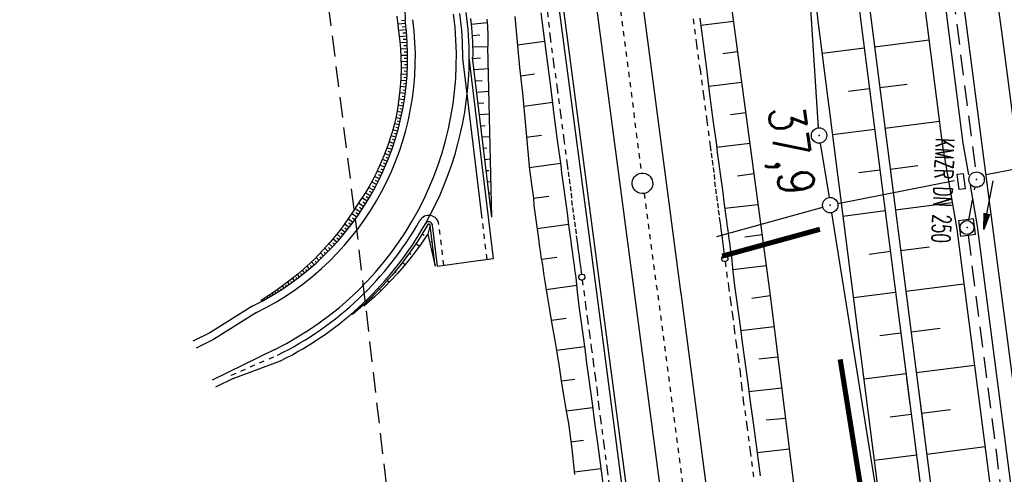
# Model space of a CAD drawing. Extents: x 446224 to 446791, y 446199 to 447379.
# Tile 45 of 113: x 446388 to 446484, y 446807 to 446851. Entities that reach past the tile are written whole.
import ezdxf
from ezdxf.enums import TextEntityAlignment as Align

# ---------------------------------------------------------------- set-up
doc = ezdxf.new("R2010")
doc.units = 0
doc.header["$LTSCALE"] = 2
doc.header["$MEASUREMENT"] = 0
for name, pattern in [('ACAD_ISO03W100', [0.5, 0.25, -0.25]), ('ACAD_ISO10W100W', [0.5, 0.25, -0.25]), ('AUSGEZOGEN', [0]), ('GEMARKBAB', [3.7, 2, -0.5, 0.1, -0.5, 0.1, -0.5]), ('GESTRICH-X2', [1.5, 1, -0.5]), ('PUNKTX2', [0.5, 0.25, -0.25])]:
    doc.linetypes.add(name, pattern=pattern)
doc.layers.get('0').update_dxf_attribs({"linetype": 'AUSGEZOGEN'})
for name, color, linetype in [('201-GEMARKGRZ', 7, 'GEMARKBAB'), ('201-GRENZL', 8, 'AUSGEZOGEN'), ('201-GRENZL-BAB', 7, 'AUSGEZOGEN'), ('201-GRENZP-BAB', 7, 'AUSGEZOGEN'), ('BOESCHG', 250, 'AUSGEZOGEN'), ('DB-Bahnachse', 7, 'CONTINUOUS'), ('DB-Böschungen', 15, 'CONTINUOUS'), ('DB-Gleisachse', 7, 'CONTINUOUS'), ('DB-Kabelanlagen', 15, 'CONTINUOUS'), ('DB-Tiefenentwässerung', 15, 'CONTINUOUS'), ('DB-Weg', 15, 'CONTINUOUS'), ('DB-Wegboeschungen', 15, 'CONTINUOUS'), ('FBRTOP', 250, 'AUSGEZOGEN'), ('KANAL', 7, 'GESTRICH-X2'), ('MULDE', 250, 'AUSGEZOGEN'), ('PFEIL', 7, 'CONTINUOUS'), ('SCHSYMBOL', 200, 'AUSGEZOGEN'), ('STROMLTG', 4, 'AUSGEZOGEN'), ('TEXTO', 4, 'CONTINUOUS')]:
    doc.layers.add(name, color=color, linetype=linetype)
doc.styles.add('ROMANS', font='romans.shx', dxfattribs={"width": 0.8})

# ---------------------------------------------------------------- blocks, each defined once
blk = doc.blocks.new('GST')
at = {"color": 0}
blk.add_circle((0, 0), 0.75, dxfattribs=at)
blk.add_point((0, 0), dxfattribs=at)
blk = doc.blocks.new('17')
blk.add_lwpolyline([(-0.755, -1.218), (0.748, -1.218), (0.748, -1.801), (-0.755, -1.801)], close=True)
blk.add_blockref('GST', (0, 0))
blk = doc.blocks.new('20')
blk.add_lwpolyline([(-0.754, -0.751), (0.754, -0.751), (0.754, 0.75), (-0.754, 0.75)], close=True)
blk.add_circle((0, 0), 0.676)
blk.add_point((0, 0))
blk = doc.blocks.new('PFEIL2')
at = {"color": 0}
for p, q in [((0.88, 0.002), (-2.401, -0.012)), ((0.881, -0.271), (0.879, 0.276)), ((0.879, 0.276), (2.429, 0.009)), ((0.911, 0.27), (0.879, 0.265)), ((0.965, 0.261), (0.879, 0.246)), ((1.019, 0.252), (0.879, 0.228)), ((1.073, 0.242), (0.879, 0.209)), ((1.127, 0.233), (0.879, 0.191)), ((1.181, 0.224), (0.879, 0.172)), ((1.235, 0.214), (0.879, 0.154)), ((1.289, 0.205), (0.879, 0.135)), ((1.343, 0.196), (0.879, 0.117)), ((1.397, 0.187), (0.879, 0.098)), ((1.451, 0.177), (0.879, 0.08)), ((1.505, 0.168), (0.879, 0.061)), ((1.559, 0.159), (0.88, 0.043)), ((1.613, 0.149), (0.88, 0.024)), ((1.668, 0.14), (0.88, 0.006)), ((1.722, 0.131), (0.88, -0.013)), ((1.776, 0.121), (0.88, -0.031)), ((1.83, 0.112), (0.88, -0.05)), ((1.884, 0.103), (0.88, -0.068)), ((1.938, 0.094), (0.88, -0.087)), ((1.992, 0.084), (0.88, -0.105)), ((2.046, 0.075), (0.88, -0.124)), ((2.1, 0.066), (0.88, -0.142)), ((2.154, 0.056), (0.88, -0.161)), ((2.208, 0.047), (0.88, -0.179)), ((2.262, 0.038), (0.881, -0.198)), ((2.316, 0.029), (0.881, -0.216)), ((2.37, 0.019), (0.881, -0.235)), ((2.424, 0.01), (0.881, -0.253)), ((2.429, 0.009), (0.881, -0.271))]:
    blk.add_line(p, q, dxfattribs=at)

msp = doc.modelspace()

# ---------------------------------------------------------------- linework, layer by layer
at = {"layer": '201-GEMARKGRZ', "const_width": 0.5, "flags": 128}
for points in [[(446456.193, 446828.021), (446465.719, 446830.638)], [(446467.695, 446817.965), (446472.116, 446790.348)]]:
    msp.add_lwpolyline(points, dxfattribs=at)
at = {"layer": '201-GRENZL'}
msp.add_line((446455.663, 446829.949), (446466.007, 446832.791), dxfattribs=at)
at = {"layer": '201-GRENZL-BAB', "flags": 128}
for points in [[(446465.591, 446840.528), (446459.498, 446934.801)], [(446531.004, 446845.507), (446481.911, 446835.946)], [(446465.759, 446839.039), (446466.611, 446833.731)], [(446478.845, 446835.349), (446467.466, 446833.133)], [(446466.849, 446832.249), (446490.081, 446687.121)]]:
    msp.add_lwpolyline(points, dxfattribs=at)
at = {"layer": 'BOESCHG'}
for p, q in [((446445.849, 446936.195), (446460.871, 446824.201)), ((446462.52, 446906.369), (446469.787, 446850.372)), ((446463.511, 446906.502), (446470.779, 446850.5)), ((446470.779, 446850.5), (446478.458, 446790.564)), ((446469.787, 446850.372), (446477.466, 446790.436)), ((446471.045, 446848.414), (446476.359, 446849.095)), ((446465.933, 446847.803), (446470.05, 446848.33)), ((446471.553, 446844.446), (446474.21, 446844.787)), ((446468.499, 446844.099), (446470.558, 446844.362)), ((446472.062, 446840.479), (446477.373, 446841.159)), ((446466.948, 446839.867), (446471.066, 446840.395)), ((446469.515, 446836.163), (446471.575, 446836.427)), ((446472.57, 446836.511), (446475.258, 446836.855)), ((446473.078, 446832.544), (446478.622, 446833.254)), ((446467.964, 446831.932), (446472.083, 446832.46)), ((446470.531, 446828.228), (446472.591, 446828.492)), ((446473.587, 446828.576), (446476.415, 446828.938)), ((446468.979, 446823.997), (446473.1, 446824.525)), ((446474.095, 446824.608), (446479.757, 446825.334)), ((446460.871, 446824.201), (446470.275, 446748.81)), ((446474.603, 446820.641), (446477.437, 446821.004)), ((446471.548, 446820.293), (446473.608, 446820.557)), ((446475.112, 446816.673), (446480.784, 446817.4)), ((446469.995, 446816.061), (446474.116, 446816.589)), ((446475.62, 446812.706), (446478.459, 446813.069)), ((446472.564, 446812.358), (446474.625, 446812.622)), ((446476.128, 446808.738), (446481.811, 446809.466)), ((446471.011, 446808.126), (446475.133, 446808.654))]:
    msp.add_line(p, q, dxfattribs=at)
msp.add_arc((861351.522, 499934.242), 418268.122, 187.29077382, 187.30421311, dxfattribs=at)
at = {"layer": 'DB-Bahnachse', "linetype": 'ACAD_ISO10W100W'}
for p, q in [((446435.638, 446933.229), (446448.338, 446836.112)), ((446448.597, 446834.131), (446453.45, 446797.4))]:
    msp.add_line(p, q, dxfattribs=at)
at = {"layer": 'DB-Bahnachse', "linetype": 'Continuous'}
msp.add_ellipse((446448.427, 446835.116), major_axis=(0.991, 0.136), ratio=1, start_param=4.711450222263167, end_param=10.99463552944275, dxfattribs=at)
at = {"layer": 'DB-Böschungen', "linetype": 'Continuous'}
for p, q in [((446438.509, 446851.717), (446438.841, 446849.239)), ((446435.982, 446851.378), (446436.215, 446848.887)), ((446454.012, 446851.224), (446454.345, 446848.746)), ((446454.105, 446850.53), (446457.288, 446850.911)), ((446436.215, 446848.887), (446436.448, 446846.396)), ((446438.881, 446848.942), (446436.255, 446848.589)), ((446438.841, 446849.239), (446439.174, 446846.761)), ((446454.345, 446848.746), (446454.677, 446846.268)), ((446457.688, 446847.933), (446456.245, 446847.74)), ((446439.174, 446846.761), (446439.506, 446844.283)), ((446436.448, 446846.396), (446436.731, 446843.911)), ((446436.555, 446845.603), (446437.893, 446845.782)), ((446454.677, 446846.268), (446454.96, 446843.784)), ((446454.903, 446844.583), (446458.086, 446844.963)), ((446436.731, 446843.911), (446436.964, 446841.42)), ((446439.506, 446844.283), (446439.789, 446841.799)), ((446454.96, 446843.784), (446455.292, 446841.306)), ((446439.679, 446842.995), (446436.854, 446842.616)), ((446439.789, 446841.799), (446440.121, 446839.321)), ((446458.485, 446841.986), (446456.993, 446841.786)), ((446436.964, 446841.42), (446437.198, 446838.929)), ((446455.292, 446841.306), (446455.625, 446838.828)), ((446437.105, 446839.623), (446438.591, 446839.822)), ((446437.198, 446838.929), (446437.431, 446836.438)), ((446440.121, 446839.321), (446440.454, 446836.843)), ((446455.651, 446838.63), (446458.884, 446839.016)), ((446455.625, 446838.828), (446455.718, 446838.134)), ((446455.718, 446838.134), (446455.811, 446837.44)), ((446440.427, 446837.042), (446437.404, 446836.636)), ((446455.811, 446837.44), (446455.904, 446836.747)), ((446437.431, 446836.438), (446437.524, 446835.744)), ((446440.454, 446836.843), (446440.547, 446836.15)), ((446440.547, 446836.15), (446440.64, 446835.456)), ((446455.904, 446836.747), (446455.997, 446836.053)), ((446455.997, 446836.053), (446456.09, 446835.359)), ((446459.283, 446836.04), (446457.692, 446835.826)), ((446437.524, 446835.744), (446437.617, 446835.05)), ((446440.64, 446835.456), (446440.733, 446834.762)), ((446456.09, 446835.359), (446456.183, 446834.665)), ((446437.617, 446835.05), (446437.71, 446834.357)), ((446437.71, 446834.357), (446437.803, 446833.663)), ((446440.733, 446834.762), (446440.826, 446834.068)), ((446456.183, 446834.665), (446456.276, 446833.971)), ((446437.803, 446833.663), (446439.29, 446833.862)), ((446437.803, 446833.663), (446437.847, 446832.962)), ((446440.826, 446834.068), (446440.919, 446833.374)), ((446440.919, 446833.374), (446441.012, 446832.681)), ((446456.276, 446833.971), (446456.369, 446833.278)), ((446456.369, 446833.278), (446456.462, 446832.584)), ((446437.847, 446832.962), (446437.94, 446832.269)), ((446437.94, 446832.269), (446438.033, 446831.575)), ((446441.012, 446832.681), (446441.105, 446831.987)), ((446456.449, 446832.683), (446459.682, 446833.066)), ((446456.462, 446832.584), (446456.555, 446831.89)), ((446438.033, 446831.575), (446438.126, 446830.881)), ((446441.105, 446831.987), (446441.198, 446831.293)), ((446441.198, 446831.293), (446441.291, 446830.599)), ((446456.555, 446831.89), (446456.608, 446831.494)), ((446456.608, 446831.494), (446456.662, 446831.097)), ((446438.126, 446830.881), (446438.219, 446830.187)), ((446441.225, 446831.095), (446438.152, 446830.683)), ((446441.291, 446830.599), (446441.384, 446829.906)), ((446456.662, 446831.097), (446456.715, 446830.701)), ((446456.715, 446830.701), (446456.768, 446830.304)), ((446456.768, 446830.304), (446456.821, 446829.908)), ((446438.219, 446830.187), (446438.312, 446829.493)), ((446438.312, 446829.493), (446438.365, 446829.097)), ((446441.384, 446829.906), (446441.438, 446829.509)), ((446441.438, 446829.509), (446441.491, 446829.113)), ((446456.821, 446829.908), (446456.874, 446829.511)), ((446456.874, 446829.511), (446456.927, 446829.115)), ((446460.081, 446830.093), (446458.391, 446829.866)), ((446438.365, 446829.097), (446438.418, 446828.7)), ((446438.418, 446828.7), (446438.471, 446828.304)), ((446441.491, 446829.113), (446441.544, 446828.716)), ((446441.544, 446828.716), (446441.597, 446828.32)), ((446456.927, 446829.115), (446456.981, 446828.718)), ((446456.981, 446828.718), (446457.034, 446828.322)), ((446438.471, 446828.304), (446438.525, 446827.908)), ((446438.525, 446827.908), (446438.627, 446827.518)), ((446438.601, 446827.716), (446440.087, 446827.915)), ((446438.627, 446827.518), (446438.681, 446827.121)), ((446441.597, 446828.32), (446441.65, 446827.923)), ((446441.65, 446827.923), (446441.703, 446827.527)), ((446441.703, 446827.527), (446441.757, 446827.13)), ((446457.034, 446828.322), (446457.087, 446827.926)), ((446457.087, 446827.926), (446457.224, 446826.531)), ((446438.681, 446827.121), (446438.734, 446826.725)), ((446438.734, 446826.725), (446438.787, 446826.328)), ((446441.757, 446827.13), (446441.81, 446826.734)), ((446441.81, 446826.734), (446441.863, 446826.337)), ((446457.197, 446826.73), (446460.48, 446827.115)), ((446457.224, 446826.531), (446457.41, 446825.144)), ((446438.787, 446826.328), (446438.84, 446825.932)), ((446438.84, 446825.932), (446438.893, 446825.536)), ((446438.893, 446825.536), (446439.129, 446824.155)), ((446441.863, 446826.337), (446441.916, 446825.941)), ((446441.916, 446825.941), (446442.053, 446824.547)), ((446442.023, 446825.148), (446439.049, 446824.749)), ((446442.053, 446824.547), (446442.239, 446823.159)), ((446457.41, 446825.144), (446457.596, 446823.756)), ((446439.129, 446824.155), (446439.365, 446822.774)), ((446457.596, 446823.756), (446457.782, 446822.369)), ((446460.878, 446824.146), (446459.089, 446823.906)), ((446439.365, 446822.774), (446439.6, 446821.393)), ((446442.239, 446823.159), (446442.425, 446821.772)), ((446439.547, 446821.789), (446440.984, 446821.982)), ((446442.425, 446821.772), (446442.611, 446820.384)), ((446457.782, 446822.369), (446457.968, 446820.981)), ((446439.6, 446821.393), (446439.836, 446820.012)), ((446457.968, 446820.981), (446458.154, 446819.594)), ((446457.995, 446820.783), (446461.25, 446821.162)), ((446439.836, 446820.012), (446440.072, 446818.631)), ((446442.611, 446820.384), (446442.797, 446818.997)), ((446442.771, 446819.195), (446440.045, 446818.829)), ((446442.797, 446818.997), (446442.983, 446817.609)), ((446458.154, 446819.594), (446458.34, 446818.206)), ((446440.072, 446818.631), (446440.307, 446817.25)), ((446458.34, 446818.206), (446458.526, 446816.818)), ((446461.623, 446818.174), (446459.781, 446817.996)), ((446440.307, 446817.25), (446440.493, 446815.862)), ((446442.983, 446817.609), (446443.17, 446816.221)), ((446440.543, 446815.869), (446441.831, 446816.042)), ((446443.17, 446816.221), (446443.356, 446814.834)), ((446458.526, 446816.818), (446458.713, 446815.431)), ((446474.162, 446816.091), (446474.494, 446813.613)), ((446475.153, 446816.224), (446475.486, 446813.746)), ((446440.493, 446815.862), (446440.729, 446814.481)), ((446458.713, 446815.431), (446458.899, 446814.043)), ((446458.792, 446814.836), (446461.993, 446815.204)), ((446440.729, 446814.481), (446440.965, 446813.101)), ((446443.356, 446814.834), (446443.542, 446813.446)), ((446458.899, 446814.043), (446459.231, 446811.565)), ((446440.965, 446813.101), (446441.201, 446811.72)), ((446443.568, 446813.248), (446440.991, 446812.902)), ((446443.542, 446813.446), (446443.728, 446812.059)), ((446475.486, 446813.746), (446475.818, 446811.268)), ((446443.728, 446812.059), (446444.06, 446809.581)), ((446462.366, 446812.215), (446460.48, 446812.036)), ((446441.201, 446811.72), (446441.533, 446809.242)), ((446459.231, 446811.565), (446459.563, 446809.088)), ((446441.44, 446809.936), (446442.679, 446810.102)), ((446441.533, 446809.242), (446441.816, 446806.757)), ((446444.06, 446809.581), (446444.393, 446807.103)), ((446459.59, 446808.889), (446462.736, 446809.249)), ((446459.563, 446809.088), (446459.896, 446806.61)), ((446444.366, 446807.301), (446441.789, 446806.956)), ((446444.393, 446807.103), (446444.725, 446804.625))]:
    msp.add_line(p, q, dxfattribs=at)
at = {"layer": 'DB-Gleisachse', "linetype": 'Continuous'}
for p, q in [((446443.931, 446886.944), (446452.175, 446824.319)), ((446439.469, 446886.356), (446447.714, 446823.732)), ((446447.714, 446823.732), (446451.219, 446797.106)), ((446452.157, 446824.456), (446455.681, 446797.694))]:
    msp.add_line(p, q, dxfattribs=at)
at = {"layer": 'DB-Kabelanlagen', "linetype": 'Continuous'}
for p, q in [((446436.247, 446885.932), (446444.492, 446823.308)), ((446435.85, 446885.88), (446444.095, 446823.256)), ((446444.095, 446823.256), (446447.6, 446796.63)), ((446444.492, 446823.308), (446447.997, 446796.682))]:
    msp.add_line(p, q, dxfattribs=at)
at = {"layer": 'DB-Tiefenentwässerung', "linetype": 'ACAD_ISO03W100'}
for p, q in [((446439.153, 446851.803), (446439.436, 446849.319)), ((446453.368, 446851.137), (446453.7, 446848.659)), ((446439.436, 446849.319), (446439.768, 446846.841)), ((446453.7, 446848.659), (446454.033, 446846.182)), ((446439.768, 446846.841), (446440.101, 446844.363)), ((446454.033, 446846.182), (446454.365, 446843.704)), ((446440.101, 446844.363), (446440.433, 446841.885)), ((446454.365, 446843.704), (446454.698, 446841.226)), ((446440.433, 446841.885), (446440.766, 446839.408)), ((446454.698, 446841.226), (446455.03, 446838.748)), ((446440.766, 446839.408), (446441.098, 446836.93)), ((446455.03, 446838.748), (446455.123, 446838.054)), ((446455.123, 446838.054), (446455.216, 446837.361)), ((446455.216, 446837.361), (446455.309, 446836.667)), ((446441.098, 446836.93), (446441.191, 446836.236)), ((446441.191, 446836.236), (446441.284, 446835.542)), ((446455.309, 446836.667), (446455.402, 446835.973)), ((446441.284, 446835.542), (446441.377, 446834.848)), ((446455.402, 446835.973), (446455.446, 446835.273)), ((446455.446, 446835.273), (446455.539, 446834.579)), ((446441.377, 446834.848), (446441.47, 446834.155)), ((446441.47, 446834.155), (446441.514, 446833.454)), ((446455.539, 446834.579), (446455.632, 446833.885)), ((446441.514, 446833.454), (446441.607, 446832.76)), ((446455.632, 446833.885), (446455.725, 446833.191)), ((446455.725, 446833.191), (446455.818, 446832.497)), ((446441.607, 446832.76), (446441.7, 446832.067)), ((446455.818, 446832.497), (446455.911, 446831.804)), ((446441.7, 446832.067), (446441.793, 446831.373)), ((446441.793, 446831.373), (446441.886, 446830.679)), ((446455.911, 446831.804), (446455.964, 446831.407)), ((446455.964, 446831.407), (446456.017, 446831.011)), ((446441.886, 446830.679), (446441.979, 446829.985)), ((446456.017, 446831.011), (446456.071, 446830.614)), ((446456.071, 446830.614), (446456.124, 446830.218)), ((446441.979, 446829.985), (446442.032, 446829.589)), ((446442.032, 446829.589), (446442.085, 446829.192)), ((446456.124, 446830.218), (446456.177, 446829.821)), ((446456.177, 446829.821), (446456.23, 446829.425)), ((446456.23, 446829.425), (446456.283, 446829.029)), ((446442.085, 446829.192), (446442.139, 446828.796)), ((446442.139, 446828.796), (446442.192, 446828.4)), ((446442.192, 446828.4), (446442.245, 446828.003)), ((446456.283, 446829.029), (446456.336, 446828.632)), ((446456.336, 446828.632), (446456.39, 446828.236)), ((446442.245, 446828.003), (446442.298, 446827.607)), ((446442.298, 446827.607), (446442.351, 446827.21)), ((446456.39, 446828.236), (446456.413, 446828.058)), ((446456.49, 446827.483), (446456.629, 446826.452)), ((446442.351, 446827.21), (446442.404, 446826.814)), ((446442.404, 446826.814), (446442.458, 446826.417)), ((446456.629, 446826.452), (446456.815, 446825.064)), ((446442.458, 446826.417), (446442.477, 446826.277)), ((446442.556, 446825.682), (446442.697, 446824.633)), ((446442.697, 446824.633), (446442.883, 446823.246)), ((446456.815, 446825.064), (446457.001, 446823.676)), ((446457.001, 446823.676), (446457.187, 446822.289)), ((446442.883, 446823.246), (446443.069, 446821.858)), ((446443.069, 446821.858), (446443.255, 446820.471)), ((446457.187, 446822.289), (446457.373, 446820.901)), ((446457.373, 446820.901), (446457.56, 446819.514)), ((446443.255, 446820.471), (446443.441, 446819.083)), ((446443.441, 446819.083), (446443.628, 446817.695)), ((446457.56, 446819.514), (446457.746, 446818.126)), ((446457.746, 446818.126), (446457.932, 446816.739)), ((446443.628, 446817.695), (446443.814, 446816.308)), ((446443.814, 446816.308), (446444, 446814.92)), ((446457.932, 446816.739), (446458.068, 446815.344)), ((446444, 446814.92), (446444.136, 446813.526)), ((446458.068, 446815.344), (446458.254, 446813.957)), ((446444.136, 446813.526), (446444.323, 446812.138)), ((446458.254, 446813.957), (446458.587, 446811.479)), ((446444.323, 446812.138), (446444.655, 446809.661)), ((446458.587, 446811.479), (446458.919, 446809.001)), ((446444.655, 446809.661), (446444.987, 446807.183)), ((446458.919, 446809.001), (446459.252, 446806.523)), ((446444.987, 446807.183), (446445.32, 446804.705))]:
    msp.add_line(p, q, dxfattribs=at)
at = {"layer": 'DB-Tiefenentwässerung', "linetype": 'Continuous'}
for centre in [(446456.451, 446827.781), (446442.516, 446825.98)]:
    msp.add_ellipse(centre, major_axis=(0.212, 0.212), ratio=1, start_param=4.062603, end_param=10.345788, dxfattribs=at)
at = {"layer": 'DB-Weg', "linetype": 'Continuous'}
for p, q in [((446425.137, 446856.025), (446425.299, 446850.999)), ((446433.758, 446831.82), (446433.356, 446848.446)), ((446432.802, 446831.689), (446430.909, 446847.311)), ((446433.902, 446827.802), (446431.529, 446847.387)), ((446433.758, 446831.82), (446431.874, 446847.363)), ((446431.883, 446847.293), (446432.632, 446847.344)), ((446432.016, 446846.199), (446433.408, 446846.294)), ((446432.148, 446845.106), (446432.791, 446845.15)), ((446432.281, 446844.012), (446433.461, 446844.093)), ((446432.413, 446842.919), (446432.95, 446842.955)), ((446432.546, 446841.825), (446433.515, 446841.891)), ((446432.678, 446840.732), (446433.11, 446840.761)), ((446432.811, 446839.638), (446433.568, 446839.69)), ((446432.943, 446838.545), (446433.269, 446838.567)), ((446433.076, 446837.451), (446433.621, 446837.488)), ((446433.208, 446836.358), (446433.452, 446836.374)), ((446433.341, 446835.264), (446433.674, 446835.287)), ((446433.473, 446834.17), (446433.587, 446834.178)), ((446433.606, 446833.077), (446433.727, 446833.085)), ((446427.718, 446831.075), (446427.493, 446830.169)), ((446428.224, 446827.031), (446427.741, 446831.012)), ((446428.452, 446827.059), (446427.97, 446831.039)), ((446427.493, 446830.169), (446428.224, 446827.031)), ((446427.931, 446829.449), (446427.814, 446829.373)), ((446428.05, 446828.461), (446427.901, 446828.419)), ((446428.452, 446827.059), (446432.63, 446827.629)), ((446432.664, 446827.633), (446433.902, 446827.802)), ((446410.453, 446823.181), (446406.263, 446820.556)), ((446410.818, 446822.525), (446406.629, 446819.9)), ((446406.263, 446820.556), (446404.596, 446819.733)), ((446406.629, 446819.9), (446404.93, 446819.062)), ((446412.588, 446818.938), (446406.488, 446815.927)), ((446408.52, 446816.094), (446413.142, 446817.817)), ((446408.52, 446816.094), (446406.822, 446815.256))]:
    msp.add_line(p, q, dxfattribs=at)
at = {"layer": 'DB-Weg', "linetype": 'PUNKTX2'}
for p, q in [((446433.283, 446827.718), (446432.802, 446831.689)), ((446429.071, 446827.143), (446428.59, 446831.115)), ((446408.353, 446816.43), (446412.865, 446818.377))]:
    msp.add_line(p, q, dxfattribs=at)
at = {"layer": 'DB-Weg', "linetype": 'Continuous'}
for centre, major_axis, start_param, end_param in [((446398.539, 446847.41), (31.459, 4.292), -1.247995, -0.003656), ((446398.539, 446847.41), (32.077, 4.382), -0.140006, -0.003818), ((446398.539, 446847.41), (32.697, 4.461), -0.138658, -0.003659), ((446398.539, 446847.41), (26.752, 3.65), -1.249391, -0.002279), ((446398.539, 446847.41), (27.495, 3.753), -1.248061, -0.003722), ((446398.539, 446847.41), (32.697, 4.463), -0.649878, -0.138715), ((446398.539, 446847.41), (32.077, 4.38), -1.248099, -0.649922), ((446427.597, 446830.994), (0.991, 0.136), -0.015442, 2.491343), ((446427.597, 446830.994), (0.265, 0.265), 5.618372, 8.125157), ((446398.539, 446847.41), (32.697, 4.461), -1.248004, -0.649826), ((446427.597, 446830.994), (0.103, 0.103), 5.618372, 8.125157)]:
    msp.add_ellipse(centre, major_axis=major_axis, ratio=1, start_param=start_param, end_param=end_param, dxfattribs=at)
at = {"layer": 'DB-Wegboeschungen', "linetype": 'Continuous'}
for p, q in [((446424.498, 446851.41), (446424.553, 446850.83)), ((446424.553, 446850.83), (446424.62, 446850.251)), ((446425.364, 446850.687), (446424.576, 446850.624)), ((446425.34, 446850.993), (446424.941, 446850.962)), ((446431.667, 446851.175), (446431.756, 446850.303)), ((446431.725, 446850.634), (446433.288, 446850.784)), ((446433.265, 446851.111), (446433.309, 446850.437)), ((446433.309, 446850.437), (446433.346, 446849.483)), ((446424.62, 446850.251), (446424.689, 446849.672)), ((446425.413, 446850.072), (446424.649, 446850.011)), ((446424.689, 446849.672), (446424.77, 446848.945)), ((446425.388, 446850.38), (446425, 446850.349)), ((446425.436, 446849.763), (446425.061, 446849.735)), ((446431.756, 446850.303), (446431.847, 446848.938)), ((446431.815, 446849.524), (446432.579, 446849.57)), ((446433.346, 446849.483), (446433.357, 446848.529)), ((446425.458, 446849.453), (446424.72, 446849.404)), ((446424.77, 446848.945), (446424.837, 446848.217)), ((446425.496, 446848.832), (446424.785, 446848.796)), ((446425.478, 446849.142), (446425.116, 446849.121)), ((446425.511, 446848.521), (446425.162, 446848.506)), ((446431.847, 446848.938), (446431.878, 446847.569)), ((446433.357, 446848.529), (446433.356, 446848.446)), ((446424.837, 446848.217), (446424.883, 446847.488)), ((446425.523, 446848.209), (446424.839, 446848.188)), ((446425.537, 446847.586), (446424.878, 446847.579)), ((446425.532, 446847.898), (446425.196, 446847.891)), ((446431.865, 446848.411), (446433.357, 446848.446)), ((446431.878, 446847.569), (446431.874, 446847.363)), ((446424.883, 446847.488), (446424.904, 446846.389)), ((446425.535, 446846.961), (446424.9, 446846.972)), ((446425.538, 446847.274), (446425.214, 446847.275)), ((446425.528, 446846.648), (446425.216, 446846.658)), ((446424.904, 446846.389), (446424.872, 446845.289)), ((446425.485, 446845.716), (446424.891, 446845.753)), ((446425.518, 446846.338), (446424.904, 446846.362)), ((446425.503, 446846.027), (446425.201, 446846.042)), ((446424.872, 446845.289), (446424.789, 446844.19)), ((446425.437, 446845.093), (446424.863, 446845.145)), ((446425.409, 446844.783), (446425.127, 446844.812)), ((446425.463, 446845.404), (446425.171, 446845.427)), ((446424.789, 446844.19), (446424.661, 446843.095)), ((446425.302, 446843.857), (446424.762, 446843.927)), ((446425.377, 446844.473), (446424.82, 446844.537)), ((446425.341, 446844.165), (446425.067, 446844.198)), ((446424.661, 446843.095), (446424.549, 446842.367)), ((446425.213, 446843.241), (446424.69, 446843.322)), ((446425.164, 446842.934), (446424.907, 446842.976)), ((446425.259, 446843.549), (446424.994, 446843.586)), ((446424.549, 446842.367), (446424.414, 446841.643)), ((446424.993, 446842.016), (446424.505, 446842.115)), ((446425.11, 446842.627), (446424.605, 446842.717)), ((446425.053, 446842.321), (446424.805, 446842.369)), ((446424.252, 446840.925), (446424.061, 446840.214)), ((446424.716, 446840.802), (446424.251, 446840.922)), ((446424.414, 446841.643), (446424.252, 446840.925)), ((446424.861, 446841.409), (446424.387, 446841.516)), ((446424.79, 446841.105), (446424.556, 446841.162)), ((446424.929, 446841.712), (446424.689, 446841.763)), ((446424.061, 446840.214), (446423.843, 446839.51)), ((446424.556, 446840.202), (446424.094, 446840.331)), ((446424.472, 446839.902), (446424.24, 446839.97)), ((446424.638, 446840.502), (446424.406, 446840.564)), ((446423.843, 446839.51), (446423.604, 446838.814)), ((446424.198, 446839.012), (446423.727, 446839.165)), ((446424.384, 446839.604), (446423.919, 446839.747)), ((446424.292, 446839.308), (446424.058, 446839.382)), ((446423.604, 446838.814), (446423.212, 446837.782)), ((446423.784, 446837.84), (446423.306, 446838.019)), ((446423.997, 446838.423), (446423.522, 446838.591)), ((446423.892, 446838.131), (446423.654, 446838.218)), ((446424.099, 446838.717), (446423.863, 446838.797)), ((446423.212, 446837.782), (446422.778, 446836.767)), ((446423.556, 446837.261), (446423.076, 446837.454)), ((446423.438, 446836.972), (446423.198, 446837.073)), ((446423.671, 446837.55), (446423.432, 446837.643)), ((446422.466, 446836.102), (446422.132, 446835.447)), ((446422.778, 446836.767), (446422.466, 446836.102)), ((446423.062, 446836.118), (446422.58, 446836.34)), ((446423.315, 446836.687), (446422.834, 446836.893)), ((446423.19, 446836.402), (446422.949, 446836.509)), ((446422.132, 446835.447), (446421.773, 446834.806)), ((446422.515, 446834.999), (446422.027, 446835.253)), ((446422.794, 446835.556), (446422.312, 446835.792)), ((446422.656, 446835.277), (446422.414, 446835.399)), ((446422.929, 446835.836), (446422.689, 446835.951)), ((446421.487, 446834.336), (446421.191, 446833.872)), ((446421.917, 446833.908), (446421.404, 446834.203)), ((446421.773, 446834.806), (446421.487, 446834.336)), ((446422.222, 446834.45), (446421.724, 446834.724)), ((446422.071, 446834.177), (446421.819, 446834.32)), ((446422.37, 446834.724), (446422.124, 446834.856)), ((446420.889, 446833.412), (446420.587, 446832.952)), ((446421.268, 446832.842), (446420.739, 446833.184)), ((446421.191, 446833.872), (446420.889, 446833.412)), ((446421.6, 446833.372), (446421.073, 446833.691)), ((446421.435, 446833.106), (446421.17, 446833.272)), ((446421.76, 446833.639), (446421.499, 446833.793)), ((446420.186, 446832.337), (446419.783, 446831.724)), ((446420.587, 446832.952), (446420.186, 446832.337)), ((446420.926, 446832.322), (446420.405, 446832.674)), ((446420.75, 446832.064), (446420.495, 446832.241)), ((446421.099, 446832.581), (446420.835, 446832.755)), ((446419.783, 446831.724), (446419.367, 446831.12)), ((446420.206, 446831.305), (446419.736, 446831.654)), ((446420.572, 446831.809), (446420.073, 446832.162)), ((446420.39, 446831.556), (446420.148, 446831.732)), ((446418.927, 446830.53), (446418.468, 446829.954)), ((446419.367, 446831.12), (446418.927, 446830.53)), ((446419.44, 446830.323), (446419.027, 446830.66)), ((446419.829, 446830.809), (446419.389, 446831.152)), ((446419.635, 446830.565), (446419.423, 446830.735)), ((446420.019, 446831.056), (446419.791, 446831.229)), ((446427.225, 446830.623), (446426.498, 446829.463)), ((446427.494, 446831.096), (446427.225, 446830.623)), ((446417.993, 446829.392), (446417.254, 446828.566)), ((446418.468, 446829.954), (446417.993, 446829.392)), ((446418.422, 446829.148), (446418.243, 446829.312)), ((446418.63, 446829.377), (446418.263, 446829.708)), ((446418.836, 446829.611), (446418.647, 446829.777)), ((446419.041, 446829.847), (446418.65, 446830.179)), ((446419.243, 446830.084), (446419.041, 446830.251)), ((446426.498, 446829.463), (446425.724, 446828.335)), ((446427.381, 446829.991), (446426.863, 446829.224)), ((446426.966, 446830.201), (446427.162, 446830.078)), ((446427.493, 446830.169), (446427.381, 446829.991)), ((446417.254, 446828.566), (446416.485, 446827.77)), ((446417.56, 446828.252), (446417.405, 446828.407)), ((446417.779, 446828.472), (446417.458, 446828.788)), ((446417.996, 446828.694), (446417.829, 446828.855)), ((446418.21, 446828.92), (446417.864, 446829.244)), ((446426.319, 446828.478), (446425.749, 446827.751)), ((446426.863, 446829.224), (446426.319, 446828.478)), ((446426.353, 446829.246), (446426.709, 446829.007)), ((446416.485, 446827.77), (446415.68, 446827.004)), ((446416.427, 446827.19), (446416.179, 446827.471)), ((446416.658, 446827.397), (446416.528, 446827.541)), ((446416.887, 446827.607), (446416.615, 446827.901)), ((446417.114, 446827.819), (446416.972, 446827.969)), ((446417.338, 446828.035), (446417.041, 446828.339)), ((446425.724, 446828.335), (446424.903, 446827.24)), ((446425.028, 446827.402), (446425.293, 446827.198)), ((446425.749, 446827.751), (446425.16, 446827.039)), ((446425.706, 446828.312), (446425.862, 446828.201)), ((446415.68, 446827.004), (446414.842, 446826.274)), ((446415.479, 446826.391), (446415.275, 446826.643)), ((446415.719, 446826.586), (446415.612, 446826.716)), ((446415.957, 446826.785), (446415.732, 446827.052)), ((446416.193, 446826.987), (446416.075, 446827.124)), ((446424.903, 446827.24), (446424.038, 446826.18)), ((446424.318, 446826.515), (446424.43, 446826.422)), ((446425.16, 446827.039), (446424.555, 446826.344)), ((446413.97, 446825.58), (446413.071, 446824.92)), ((446413.996, 446825.272), (446413.845, 446825.485)), ((446414.842, 446826.274), (446413.97, 446825.58)), ((446414.248, 446825.451), (446414.168, 446825.561)), ((446414.497, 446825.633), (446414.332, 446825.861)), ((446414.746, 446825.818), (446414.659, 446825.935)), ((446414.992, 446826.006), (446414.808, 446826.246)), ((446415.237, 446826.198), (446415.139, 446826.321)), ((446424.038, 446826.18), (446423.129, 446825.157)), ((446423.934, 446825.665), (446423.292, 446825.006)), ((446423.577, 446825.652), (446423.764, 446825.487)), ((446424.555, 446826.344), (446423.934, 446825.665)), ((446413.071, 446824.92), (446412.457, 446824.494)), ((446412.96, 446824.591), (446412.851, 446824.766)), ((446413.223, 446824.756), (446413.162, 446824.849)), ((446413.483, 446824.924), (446413.351, 446825.121)), ((446413.741, 446825.097), (446413.67, 446825.199)), ((446423.129, 446825.157), (446422.179, 446824.172)), ((446422.798, 446824.527), (446422.295, 446824.058)), ((446423.292, 446825.006), (446422.798, 446824.527)), ((446422.807, 446824.815), (446422.88, 446824.746)), ((446411.837, 446824.077), (446411.215, 446823.664)), ((446411.361, 446823.656), (446411.318, 446823.732)), ((446411.629, 446823.809), (446411.602, 446823.856)), ((446411.897, 446823.962), (446411.832, 446824.074)), ((446412.457, 446824.494), (446411.837, 446824.077)), ((446412.164, 446824.116), (446412.126, 446824.181)), ((446412.431, 446824.272), (446412.344, 446824.418)), ((446412.696, 446824.43), (446412.647, 446824.51)), ((446422.179, 446824.172), (446421.188, 446823.229)), ((446421.785, 446823.595), (446421.272, 446823.136)), ((446422.295, 446824.058), (446421.785, 446823.595)), ((446422.008, 446824.005), (446422.116, 446823.895)), ((446421.188, 446823.229), (446420.158, 446822.327))]:
    msp.add_line(p, q, dxfattribs=at)
at = {"layer": 'FBRTOP'}
for p, q in [((446473.818, 446923.561), (446483.499, 446849.188)), ((446483.499, 446849.188), (446486.726, 446824.398))]:
    msp.add_line(p, q, dxfattribs=at)
at = {"layer": 'FBRTOP', "flags": 128}
msp.add_lwpolyline([(446499.339, 446706.442), (446495.919, 446730.809), (446492.494, 446755.456), (446489.225, 446780.183), (446485.99, 446804.885), (446482.751, 446829.618), (446479.532, 446854.373), (446476.321, 446879.03), (446473.064, 446903.8), (446469.863, 446928.475), (446466.651, 446953.235), (446463.452, 446977.727), (446460.224, 447002.447), (446456.998, 447027.2), (446453.773, 447051.822)], dxfattribs=at)
at = {"layer": 'KANAL'}
for p, q in [((446474.844, 446883.344), (446480.906, 446836.219)), ((446480.219, 446831.531), (446480.844, 446834.75)), ((446480.156, 446830.063), (446488.313, 446767.031))]:
    msp.add_line(p, q, dxfattribs=at)
at = {"layer": 'MULDE'}
for points in [[(446446.466, 447075.454), (446449.303, 447059.783), (446452.91, 447032.672), (446477.681, 446838.746), (446479.068, 446830.654), (446487.417, 446766.167), (446496.305, 446700.905), (446505.628, 446634.919), (446506.115, 446631.186)], [(446461.242, 446983.231), (446479.659, 446839.042), (446480.192, 446835.937)], [(446480.363, 446834.934), (446481.046, 446830.952), (446489.399, 446766.431), (446498.287, 446701.179), (446507.61, 446635.189), (446508.099, 446631.443)]]:
    msp.add_lwpolyline(points, dxfattribs=at)
at = {"layer": 'STROMLTG', "linetype": 'GESTRICH-X2', "flags": 128}
msp.add_lwpolyline([(446661.027, 446521.236), (446610.028, 446550.175), (446569.736, 446573.397), (446566.04, 446575.86), (446558.147, 446578.289), (446510.256, 446571.584), (446483.455, 446567.982), (446480.78, 446567.461), (446472.145, 446566.607), (446460.944, 446565.795), (446460.26, 446566.778), (446459.234, 446575.153), (446456.628, 446598.926), (446451.977, 446627.651), (446449.062, 446644.374), (446446.957, 446656.017), (446440.225, 446691.73), (446433.765, 446726.345), (446427.041, 446775.04), (446420.765, 446829.114), (446414.949, 446875.448), (446409.837, 446918.77), (446409.691, 446934.861), (446410.243, 446956.863), (446411.11, 446965.53), (446409.52, 446986.473), (446406.775, 447010.16), (446400.593, 447053.593), (446394.865, 447095.832), (446392.255, 447109.822), (446389.123, 447133.297), (446387.727, 447145.049)], dxfattribs=at)

# ---------------------------------------------------------------- block references
at = {"layer": '201-GRENZP-BAB', "rotation": 277.4163262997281}
for p in [(446465.639, 446839.78), (446466.73, 446832.99)]:
    msp.add_blockref('GST', p, dxfattribs=at)
at = {"layer": 'PFEIL', "rotation": 258.7253999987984}
msp.add_blockref('PFEIL2', (446482.157, 446833.007), dxfattribs=at)
at = {"layer": 'SCHSYMBOL', "rotation": 277.4164}
for name, p in [('17', (446480.989, 446835.478)), ('20', (446480.057, 446830.803))]:
    msp.add_blockref(name, p, dxfattribs=at)

# ---------------------------------------------------------------- texts
at = {"layer": 'DB-Bahnachse', "linetype": 'Continuous', "style": 'ROMANS', "oblique": 360, "width": 0.8337}
msp.add_text('37,9', height=3.5, rotation=277.77, dxfattribs=at).set_placement((446460.66, 446842.416))
at = {"layer": 'TEXTO', "style": 'ROMANS', "width": 0.6}
msp.add_text('KMZR DN 250', height=1.8, rotation=267.57797, dxfattribs=at).set_placement((446476.82, 446834.451), align=Align.CENTER)

doc.saveas('drawing.dxf')
